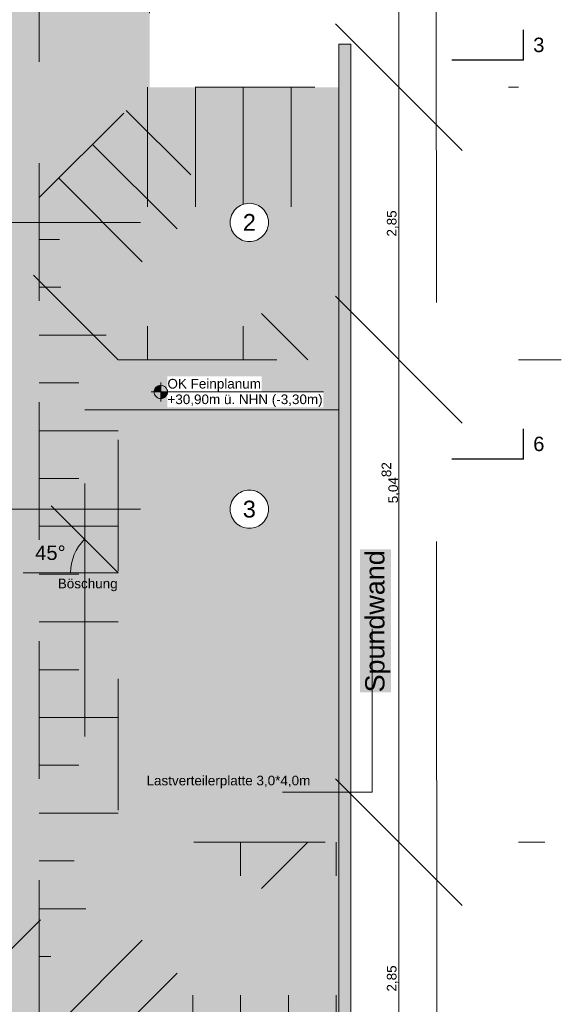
# Model space of a CAD drawing. Header units: metres. Extents: x -3716 to 31, y -1854 to 706.
# Tile 224 of 237: x -287 to -217, y 222 to 350. Entities that reach past the tile are written whole.
import ezdxf

# ---------------------------------------------------------------- set-up
doc = ezdxf.new("R2010")
doc.units = ezdxf.units.M
doc.header["$LTSCALE"] = 1.25
doc.header["$PDMODE"] = 1
doc.header["$PDSIZE"] = -2
for name, pattern in [('Linienart-34', [4.233, 2.116, -2.117]), ('Linienart-53', [5.291531, 3.175, -1.058062, 0.352704, -0.705764]), ('Linienart-Gestrichelt mit Abstand', [6, 4, -2]), ('VW-01 Strichlinie kurz', [1.999894, 0.999947, -0.999947])]:
    doc.linetypes.add(name, pattern=pattern)
doc.layers.get('0').update_dxf_attribs({"lineweight": 25})
for name, color, linetype, lineweight in [('30 -32 Gründung-Baugrube', 7, 'VW-01 Strichlinie kurz', 9), ('70 -71 Achsen- 1 Gebäudeachsen', 7, 'Linienart-53', 18), ('70 -72 Beschriftung- 5 Höhenkoten', 7, 'Continuous', 15), ('70 -72 Beschriftung- 6 Schnittverläufe', 7, 'Linienart-53', 25), ('70 -73 Bauteildarst.- 2 verdeckt 0.15', 7, 'Linienart-34', 15), ('Keine', 7, 'Continuous', 9), ('Keine-1', 7, 'Continuous', 15)]:
    doc.layers.add(name, color=color, linetype=linetype, lineweight=lineweight)
for name, color, linetype, lineweight, true_color in [('30 -35 Decken- 0 Decken', 7, 'Continuous', 35, 0x00ee00), ('70 -72 Beschriftung- 1 Beschriftung allgemein', 7, 'Continuous', 9, 0xff6633), ('70 -76 Bemaßung- 2 Allgemein', 7, 'Continuous', 5, 0x6666cc)]:
    doc.layers.add(name, color=color, linetype=linetype, lineweight=lineweight, true_color=true_color)
doc.styles.add('Arial', font='arial.ttf')
doc.dimstyles.new('k+k_klein', dxfattribs={"dimtxt": 1.258608, "dimasz": 1.3255, "dimexe": 1.25, "dimexo": 3.75, "dimgap": 0.125, "dimtad": 1, "dimdec": 3, "dimtxsty": 'Arial', "dimblk": 'VW_SLASH', "dimblk1": 'VW_SLASH', "dimblk2": 'VW_SLASH', "dimcen": 0, "dimdle": 0.625, "dimadec": 3, "dimazin": 0, "dimtfac": 0.75, "dimtdec": 3, "dimtix": 1, "dimtmove": 0, "dimatfit": 0, "dimldrblk": 'VW_FILLEDARROW', "dimfxlon": 1, "dimfrac": 2, "dimtolj": 1, "dimarcsym": 0})

# ---------------------------------------------------------------- blocks, each defined once
blk = doc.blocks.new('Gruppe-14')
at = {"layer": '70 -72 Beschriftung- 6 Schnittverläufe', "transparency": 33554687}
blk.add_line((6.893, -7), (6.143, -7), dxfattribs=at)
at = {"layer": 'Keine', "color": 7, "linetype": 'Continuous', "lineweight": 25, "transparency": 33554687}
blk.add_line((6.893, -7), (6.893, -6.683), dxfattribs=at)
at = {"color": 255, "linetype": 'Continuous', "lineweight": 5, "transparency": 33554687}
blk.add_wipeout([(6.993, -6.963), (7.115, -6.963), (7.115, -6.72), (6.993, -6.72)], dxfattribs=at).dxf.layer = 'Keine'
at = {"layer": 'Keine', "color": 7, "transparency": 33554687, "insert": (6.993, -6.841), "char_height": 0.151, "attachment_point": 4, "line_spacing_factor": 0.970891, "style": 'Arial'}
blk.add_mtext('3', dxfattribs=at)
blk = doc.blocks.new('Gruppe-17')
at = {"layer": '70 -72 Beschriftung- 6 Schnittverläufe', "transparency": 33554687}
for p, q in [((-0.405, -11.174), (0.345, -11.174)), ((6.893, -11.174), (6.143, -11.174))]:
    blk.add_line(p, q, dxfattribs=at)
at = {"layer": 'Keine', "color": 7, "linetype": 'Continuous', "lineweight": 25, "transparency": 33554687}
for p, q in [((-0.405, -11.174), (-0.405, -10.856)), ((6.893, -11.174), (6.893, -10.856))]:
    blk.add_line(p, q, dxfattribs=at)
at = {"color": 255, "linetype": 'Continuous', "lineweight": 5, "transparency": 33554687}
for points in [[(-0.627, -11.137), (-0.505, -11.137), (-0.505, -10.893), (-0.627, -10.893)], [(6.993, -11.137), (7.115, -11.137), (7.115, -10.893), (6.993, -10.893)]]:
    blk.add_wipeout(points, dxfattribs=at).dxf.layer = 'Keine'
at = {"layer": 'Keine', "color": 7, "transparency": 33554687, "char_height": 0.151, "line_spacing_factor": 0.970891, "style": 'Arial'}
for insert, attachment_point in [((-0.505, -11.015), 6), ((6.993, -11.015), 4)]:
    blk.add_mtext('6', dxfattribs=dict(at, insert=insert, attachment_point=attachment_point))
blk = doc.blocks.new('Gruppe-34')
at = {"layer": '30 -32 Gründung-Baugrube', "color": 7, "transparency": 33554687}
for p, q in [((3.934, -18.031), (3.934, -15.181)), ((4.934, -18.031), (4.934, -15.181)), ((3.434, -18.031), (3.434, -16.606)), ((4.434, -18.031), (4.434, -16.606))]:
    blk.add_line(p, q, dxfattribs=at)
blk = doc.blocks.new('Gruppe-35')
at = {"layer": '30 -32 Gründung-Baugrube', "color": 7, "transparency": 33554687}
for p, q in [((2.386, -17.433), (4.638, -15.181)), ((2.033, -17.08), (2.907, -16.205)), ((2.74, -17.787), (3.413, -17.113))]:
    blk.add_line(p, q, dxfattribs=at)
blk = doc.blocks.new('Gruppe-36')
at = {"layer": '30 -32 Gründung-Baugrube', "color": 7, "transparency": 33554687}
for p, q in [((1.829, -8.876), (2.042, -8.876)), ((1.829, -9.376), (2.057, -9.376)), ((1.829, -9.876), (2.529, -9.876)), ((1.829, -10.376), (2.242, -10.376)), ((1.829, -10.876), (2.654, -10.876)), ((1.829, -11.376), (2.242, -11.376)), ((1.829, -11.876), (2.654, -11.876)), ((1.829, -12.376), (2.242, -12.376)), ((1.829, -12.876), (2.654, -12.876)), ((1.829, -13.376), (2.242, -13.376)), ((1.829, -13.876), (2.654, -13.876)), ((1.829, -14.376), (2.242, -14.376)), ((1.829, -14.876), (2.654, -14.876)), ((1.829, -15.376), (2.194, -15.376)), ((1.829, -15.876), (2.316, -15.876)), ((1.829, -16.376), (1.951, -16.376))]:
    blk.add_line(p, q, dxfattribs=at)
blk = doc.blocks.new('Gruppe-37')
at = {"layer": '30 -32 Gründung-Baugrube', "color": 7, "transparency": 33554687}
for p, q in [((2.962, -7.283), (2.962, -10.133)), ((3.462, -7.283), (3.462, -8.708)), ((3.962, -7.283), (3.962, -10.133)), ((4.462, -7.283), (4.462, -8.708))]:
    blk.add_line(p, q, dxfattribs=at)
blk = doc.blocks.new('Gruppe-38')
at = {"layer": '30 -32 Gründung-Baugrube', "color": 7, "transparency": 33554687}
for p, q in [((2.74, -7.527), (3.413, -8.201)), ((2.386, -7.881), (4.638, -10.133)), ((2.033, -8.234), (2.907, -9.109))]:
    blk.add_line(p, q, dxfattribs=at)
blk = doc.blocks.new('Gruppe-153')
at = {"layer": '30 -32 Gründung-Baugrube', "color": 7, "transparency": 33554687}
for name in ['Gruppe-37', 'Gruppe-38', 'Gruppe-36', 'Gruppe-35', 'Gruppe-34']:
    blk.add_blockref(name, (0, 0), dxfattribs=at)
blk = doc.blocks.new('Gruppe-185')
at = {"layer": '70 -72 Beschriftung- 5 Höhenkoten', "linetype": 'Continuous', "lineweight": 0}
h = blk.add_hatch(color=7, dxfattribs=at)
edge = h.paths.add_edge_path()
edge.add_arc((3.1, -10.47), 0.07, 90, 180)
edge.add_line((3.03, -10.47), (3.1, -10.47))
edge.add_line((3.1, -10.47), (3.1, -10.4))
at = {"layer": '70 -72 Beschriftung- 5 Höhenkoten'}
blk.add_line((3.1, -10.57), (3.1, -10.37), dxfattribs=at)
at = {"layer": '70 -72 Beschriftung- 5 Höhenkoten', "flags": 128}
for points in [[(3.1, -10.4, 0.414214), (3.03, -10.47), (3.1, -10.47)], [(3.03, -10.47, 0.414214), (3.1, -10.54), (3.1, -10.47)]]:
    blk.add_lwpolyline(points, format="xyb", close=True, dxfattribs=at)
at = {"color": 255, "linetype": 'Continuous'}
blk.add_wipeout([(3.17, -10.47), (4.153, -10.47), (4.153, -10.308), (3.17, -10.308)], dxfattribs=at).dxf.layer = '70 -72 Beschriftung- 5 Höhenkoten'
at = {"layer": '70 -72 Beschriftung- 5 Höhenkoten', "insert": (3.17, -10.334), "char_height": 0.10069, "attachment_point": 1, "line_spacing_factor": 0.96878, "style": 'Arial'}
blk.add_mtext('OK Feinplanum', dxfattribs=at)
at = {"color": 255, "linetype": 'Continuous'}
blk.add_wipeout([(3.17, -10.632), (4.8, -10.632), (4.8, -10.47), (3.17, -10.47)], dxfattribs=at).dxf.layer = '70 -72 Beschriftung- 5 Höhenkoten'
at = {"layer": '70 -72 Beschriftung- 5 Höhenkoten', "linetype": 'Continuous', "lineweight": 0}
h = blk.add_hatch(color=7, dxfattribs=at)
edge = h.paths.add_edge_path()
edge.add_arc((3.1, -10.47), 0.07, 270, 360)
edge.add_line((3.17, -10.47), (3.1, -10.47))
edge.add_line((3.1, -10.47), (3.1, -10.54))
at = {"layer": '70 -72 Beschriftung- 5 Höhenkoten'}
blk.add_line((3, -10.47), (4.8, -10.47), dxfattribs=at)
at = {"layer": '70 -72 Beschriftung- 5 Höhenkoten', "flags": 128}
for points in [[(3.17, -10.47, 0.414214), (3.1, -10.4), (3.1, -10.47)], [(3.1, -10.54, 0.414214), (3.17, -10.47), (3.1, -10.47)]]:
    blk.add_lwpolyline(points, format="xyb", close=True, dxfattribs=at)
at = {"layer": '70 -72 Beschriftung- 5 Höhenkoten', "insert": (3.17, -10.497), "char_height": 0.10069, "attachment_point": 1, "line_spacing_factor": 0.96878, "style": 'Arial'}
blk.add_mtext('+30,90m ü. NHN (-3,30m)', dxfattribs=at)
blk = doc.blocks.new('Gruppe-219')
at = {"layer": '70 -72 Beschriftung- 1 Beschriftung allgemein'}
for q in [(1.953, -11.661), (1.663, -12.362)]:
    blk.add_line((2.654, -12.362), q, dxfattribs=at)
blk.add_arc((2.654, -12.362), 0.496, 135, 180, dxfattribs=at)
at = {"layer": '70 -72 Beschriftung- 1 Beschriftung allgemein', "attachment_point": 1, "line_spacing_factor": 0.970891, "style": 'Arial'}
for s, insert, char_height in [('45°', (1.787, -12.077), 0.151), ('Böschung', (2.024, -12.424), 0.1007)]:
    blk.add_mtext(s, dxfattribs=dict(at, insert=insert, char_height=char_height))
blk = doc.blocks.new('VW_SLASH')
at = {"color": 0, "linetype": 'ByBlock', "lineweight": -2, "transparency": 16777216}
blk.add_line((0.4715, 0), (-1, 0), dxfattribs=at)
at = {"color": 0, "lineweight": 5, "transparency": 16777216, "flags": 128}
blk.add_lwpolyline([(0.5004, 0.5004), (-0.5004, -0.5004)], dxfattribs=at)
blk = doc.blocks.new('*D514')
at = {"layer": '70 -76 Bemaßung- 2 Allgemein', "color": 0, "lineweight": -2}
for p, q in [((7.045, -0.447), (6.838, -0.447)), ((5.588, -5.957), (5.588, -1.773)), ((6.734, -7.283), (6.838, -7.283))]:
    blk.add_line(p, q, dxfattribs=at)
at = {"layer": 'Defpoints', "color": 0}
for p in [(3.295, -0.447), (5.588, -0.447), (2.984, -7.283)]:
    blk.add_point(p, dxfattribs=at)
at = {"layer": '70 -76 Bemaßung- 2 Allgemein', "color": 0, "lineweight": -2, "xscale": 1.32550048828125, "yscale": 1.32550048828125, "zscale": 1.32550048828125}
for p, rotation in [((5.588, -0.447), 90.00000000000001), ((5.588, -7.283), 270)]:
    blk.add_blockref('VW_SLASH', p, dxfattribs=dict(at, rotation=rotation))
at = {"layer": '70 -76 Bemaßung- 2 Allgemein', "color": 0, "insert": (5.505, -3.865), "char_height": 0.10069, "attachment_point": 5, "rotation": 90, "style": 'Arial'}
blk.add_mtext('\\A1;6,83\\S59^ ;', dxfattribs=at)
blk = doc.blocks.new('VW_FILLEDARROW')
at = {"linetype": 'Continuous', "lineweight": 0, "transparency": 16777216}
blk.add_hatch(color=0, dxfattribs=at).paths.add_polyline_path([(-2.8289, 0.758), (0, 0), (-2.8289, -0.758)])
at = {"color": 0, "lineweight": 5, "transparency": 16777216, "flags": 128}
blk.add_lwpolyline([(-2.8289, 0.758), (0, 0), (-2.8289, -0.758)], close=True, dxfattribs=at)
blk = doc.blocks.new('*D515')
at = {"layer": '70 -76 Bemaßung- 2 Allgemein', "color": 0, "lineweight": -2}
for p, q in [((6.734, -7.283), (6.838, -7.283)), ((5.588, -8.807), (5.588, -8.608)), ((7.286, -10.133), (6.838, -10.133))]:
    blk.add_line(p, q, dxfattribs=at)
at = {"layer": 'Defpoints', "color": 0}
for p in [(2.984, -7.283), (5.588, -7.283), (3.536, -10.133)]:
    blk.add_point(p, dxfattribs=at)
at = {"layer": '70 -76 Bemaßung- 2 Allgemein', "color": 0, "lineweight": -2, "xscale": 1.32550048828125, "yscale": 1.32550048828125, "zscale": 1.32550048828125}
for p, rotation in [((5.588, -7.283), 90), ((5.588, -10.133), 270)]:
    blk.add_blockref('VW_SLASH', p, dxfattribs=dict(at, rotation=rotation))
at = {"layer": '70 -76 Bemaßung- 2 Allgemein', "color": 0, "insert": (5.523, -8.708), "char_height": 0.1007, "attachment_point": 5, "rotation": 90, "style": 'Arial'}
blk.add_mtext('\\A1;2,85', dxfattribs=at)
blk = doc.blocks.new('*D516')
at = {"layer": '70 -76 Bemaßung- 2 Allgemein', "color": 0, "lineweight": -2}
for p, q in [((7.286, -10.133), (6.838, -10.133)), ((5.588, -13.856), (5.588, -11.458)), ((7.115, -15.181), (6.838, -15.181))]:
    blk.add_line(p, q, dxfattribs=at)
at = {"layer": 'Defpoints', "color": 0}
for p in [(3.536, -10.133), (5.588, -10.133), (3.365, -15.181)]:
    blk.add_point(p, dxfattribs=at)
at = {"layer": '70 -76 Bemaßung- 2 Allgemein', "color": 0, "lineweight": -2, "xscale": 1.32550048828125, "yscale": 1.32550048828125, "zscale": 1.32550048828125}
for p, rotation in [((5.588, -10.133), 90.00000000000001), ((5.588, -15.181), 270)]:
    blk.add_blockref('VW_SLASH', p, dxfattribs=dict(at, rotation=rotation))
at = {"layer": '70 -76 Bemaßung- 2 Allgemein', "color": 0, "insert": (5.503, -11.42), "char_height": 0.10069, "attachment_point": 5, "rotation": 90, "style": 'Arial'}
blk.add_mtext('\\A1;5,04\\S82^ ;', dxfattribs=at)
blk = doc.blocks.new('*D517')
at = {"layer": '70 -76 Bemaßung- 2 Allgemein', "color": 0, "lineweight": -2}
for p, q in [((7.115, -15.181), (6.838, -15.181)), ((5.588, -16.706), (5.588, -16.507)), ((6.734, -18.031), (6.838, -18.031))]:
    blk.add_line(p, q, dxfattribs=at)
at = {"layer": 'Defpoints', "color": 0}
for p in [(3.365, -15.181), (5.588, -15.181), (2.984, -18.031)]:
    blk.add_point(p, dxfattribs=at)
at = {"layer": '70 -76 Bemaßung- 2 Allgemein', "color": 0, "lineweight": -2, "xscale": 1.32550048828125, "yscale": 1.32550048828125, "zscale": 1.32550048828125}
for p, rotation in [((5.588, -15.181), 90), ((5.588, -18.031), 270)]:
    blk.add_blockref('VW_SLASH', p, dxfattribs=dict(at, rotation=rotation))
at = {"layer": '70 -76 Bemaßung- 2 Allgemein', "color": 0, "insert": (5.523, -16.606), "char_height": 0.1007, "attachment_point": 5, "rotation": 90, "style": 'Arial'}
blk.add_mtext('\\A1;2,85', dxfattribs=at)
blk = doc.blocks.new('_Achsen (3D)')
at = {"color": 255, "transparency": 33554687}
for points in [[(4.226, -8.697), (4.225, -8.717), (4.222, -8.736), (4.217, -8.755), (4.211, -8.774), (4.202, -8.791), (4.192, -8.808), (4.181, -8.824), (4.167, -8.838), (4.153, -8.852), (4.137, -8.863), (4.12, -8.873), (4.103, -8.882), (4.084, -8.888), (4.065, -8.893), (4.046, -8.896), (4.026, -8.897), (4.006, -8.896), (3.987, -8.893), (3.968, -8.888), (3.949, -8.882), (3.932, -8.873), (3.915, -8.863), (3.899, -8.852), (3.885, -8.838), (3.871, -8.824), (3.86, -8.808), (3.85, -8.791), (3.841, -8.774), (3.835, -8.755), (3.83, -8.736), (3.827, -8.717), (3.826, -8.697), (3.827, -8.677), (3.83, -8.658), (3.835, -8.639), (3.841, -8.621), (3.85, -8.603), (3.86, -8.586), (3.871, -8.57), (3.885, -8.556), (3.899, -8.542), (3.915, -8.531), (3.932, -8.521), (3.949, -8.512), (3.968, -8.506), (3.987, -8.501), (4.006, -8.498), (4.026, -8.497), (4.046, -8.498), (4.065, -8.501), (4.084, -8.506), (4.103, -8.512), (4.12, -8.521), (4.137, -8.531), (4.153, -8.542), (4.167, -8.556), (4.181, -8.57), (4.192, -8.586), (4.202, -8.603), (4.211, -8.621), (4.217, -8.639), (4.222, -8.658), (4.225, -8.677)], [(4.226, -11.697), (4.225, -11.717), (4.222, -11.736), (4.217, -11.755), (4.211, -11.774), (4.202, -11.791), (4.192, -11.808), (4.181, -11.824), (4.167, -11.838), (4.153, -11.852), (4.137, -11.863), (4.12, -11.873), (4.103, -11.882), (4.084, -11.888), (4.065, -11.893), (4.046, -11.896), (4.026, -11.897), (4.006, -11.896), (3.987, -11.893), (3.968, -11.888), (3.949, -11.882), (3.932, -11.873), (3.915, -11.863), (3.899, -11.852), (3.885, -11.838), (3.871, -11.824), (3.86, -11.808), (3.85, -11.791), (3.841, -11.774), (3.835, -11.755), (3.83, -11.736), (3.827, -11.717), (3.826, -11.697), (3.827, -11.677), (3.83, -11.658), (3.835, -11.639), (3.841, -11.621), (3.85, -11.603), (3.86, -11.586), (3.871, -11.57), (3.885, -11.556), (3.899, -11.542), (3.915, -11.531), (3.932, -11.521), (3.949, -11.512), (3.968, -11.506), (3.987, -11.501), (4.006, -11.498), (4.026, -11.497), (4.046, -11.498), (4.065, -11.501), (4.084, -11.506), (4.103, -11.512), (4.12, -11.521), (4.137, -11.531), (4.153, -11.542), (4.167, -11.556), (4.181, -11.57), (4.192, -11.586), (4.202, -11.603), (4.211, -11.621), (4.217, -11.639), (4.222, -11.658), (4.225, -11.677)]]:
    blk.add_wipeout(points, dxfattribs=at).dxf.layer = 'Keine'
at = {"layer": '70 -71 Achsen- 1 Gebäudeachsen', "transparency": 33554687}
for p, q in [((-179.668, -8.697), (3.826, -8.697)), ((-179.668, -11.697), (3.826, -11.697))]:
    blk.add_line(p, q, dxfattribs=at)
at = {"layer": 'Keine', "transparency": 33554687, "flags": 128}
for points in [[(4.226, -8.697), (4.225, -8.717), (4.222, -8.736), (4.217, -8.755), (4.211, -8.774), (4.202, -8.791), (4.192, -8.808), (4.181, -8.824), (4.167, -8.838), (4.153, -8.852), (4.137, -8.863), (4.12, -8.873), (4.103, -8.882), (4.084, -8.888), (4.065, -8.893), (4.046, -8.896), (4.026, -8.897), (4.006, -8.896), (3.987, -8.893), (3.968, -8.888), (3.949, -8.882), (3.932, -8.873), (3.915, -8.863), (3.899, -8.852), (3.885, -8.838), (3.871, -8.824), (3.86, -8.808), (3.85, -8.791), (3.841, -8.774), (3.835, -8.755), (3.83, -8.736), (3.827, -8.717), (3.826, -8.697), (3.827, -8.677), (3.83, -8.658), (3.835, -8.639), (3.841, -8.621), (3.85, -8.603), (3.86, -8.586), (3.871, -8.57), (3.885, -8.556), (3.899, -8.542), (3.915, -8.531), (3.932, -8.521), (3.949, -8.512), (3.968, -8.506), (3.987, -8.501), (4.006, -8.498), (4.026, -8.497), (4.046, -8.498), (4.065, -8.501), (4.084, -8.506), (4.103, -8.512), (4.12, -8.521), (4.137, -8.531), (4.153, -8.542), (4.167, -8.556), (4.181, -8.57), (4.192, -8.586), (4.202, -8.603), (4.211, -8.621), (4.217, -8.639), (4.222, -8.658), (4.225, -8.677)], [(4.226, -11.697), (4.225, -11.717), (4.222, -11.736), (4.217, -11.755), (4.211, -11.774), (4.202, -11.791), (4.192, -11.808), (4.181, -11.824), (4.167, -11.838), (4.153, -11.852), (4.137, -11.863), (4.12, -11.873), (4.103, -11.882), (4.084, -11.888), (4.065, -11.893), (4.046, -11.896), (4.026, -11.897), (4.006, -11.896), (3.987, -11.893), (3.968, -11.888), (3.949, -11.882), (3.932, -11.873), (3.915, -11.863), (3.899, -11.852), (3.885, -11.838), (3.871, -11.824), (3.86, -11.808), (3.85, -11.791), (3.841, -11.774), (3.835, -11.755), (3.83, -11.736), (3.827, -11.717), (3.826, -11.697), (3.827, -11.677), (3.83, -11.658), (3.835, -11.639), (3.841, -11.621), (3.85, -11.603), (3.86, -11.586), (3.871, -11.57), (3.885, -11.556), (3.899, -11.542), (3.915, -11.531), (3.932, -11.521), (3.949, -11.512), (3.968, -11.506), (3.987, -11.501), (4.006, -11.498), (4.026, -11.497), (4.046, -11.498), (4.065, -11.501), (4.084, -11.506), (4.103, -11.512), (4.12, -11.521), (4.137, -11.531), (4.153, -11.542), (4.167, -11.556), (4.181, -11.57), (4.192, -11.586), (4.202, -11.603), (4.211, -11.621), (4.217, -11.639), (4.222, -11.658), (4.225, -11.677)]]:
    blk.add_lwpolyline(points, close=True, dxfattribs=at)
at = {"layer": 'Keine', "transparency": 33554687, "char_height": 0.176, "attachment_point": 5, "line_spacing_factor": 0.970891, "style": 'Arial'}
for s, insert in [('2', (4.026, -8.697)), ('3', (4.026, -11.697))]:
    blk.add_mtext(s, dxfattribs=dict(at, insert=insert))
blk = doc.blocks.new('Gruppe-492')
at = {"layer": '70 -76 Bemaßung- 2 Allgemein'}
for base, p1, p2, text, picture, middle in [((5.58847, -0.44704), (2.984, -7.28295), (3.295, -0.44704), '6,83\\S59^ ;', '*D514', (5.50536, -3.86499)), ((5.58847, -7.28295), (3.53636, -10.13295), (2.984, -7.28295), '2,85', '*D515', (5.523, -8.70795)), ((5.58847, -15.18114), (2.984, -18.03114), (3.36511, -15.18114), '2,85', '*D517', (5.523, -16.60614))]:
    dim = blk.add_linear_dim(base=base, p1=p1, p2=p2, angle=270, text=text, dimstyle='k+k_klein', override={"dimtxt": 0.100689, "dimgap": 0.005, "dimdec": 4, "dimpost": '<>', "dimtxsty": 'Arial', "dimtmove": 2}, dxfattribs=at)
    dim.commit()
    dim.dimension.update_dxf_attribs({"geometry": picture, "text_midpoint": middle})
dim = blk.add_linear_dim(base=(5.58847, -10.13295), p1=(3.36511, -15.18114), p2=(3.53636, -10.13295), angle=270, text='5,04\\S82^ ;', dimstyle='k+k_klein', override={"dimtxt": 0.100689, "dimgap": 0.005, "dimdec": 4, "dimpost": '<>', "dimtxsty": 'Arial', "dimtmove": 2}, dxfattribs=at)
dim.commit()
dim.dimension.update_dxf_attribs({"geometry": '*D516', "text_midpoint": (5.5025, -11.42012), "dimtype": 160})
blk = doc.blocks.new('_Feinplanum 2D (2D)')
at = {"layer": '30 -32 Gründung-Baugrube', "linetype": 'Continuous', "lineweight": 0, "true_color": 0xfffdee}
h = blk.add_hatch(color=7, dxfattribs=at)
h.paths.add_polyline_path([(3.234, 2.208), (3.234, -3.255), (2.984, -4.188), (2.984, -7.283), (4.962, -7.283), (4.962, -10.133), (2.654, -10.133), (2.654, -15.181), (4.962, -15.181), (4.962, -18.031), (2.984, -18.031), (2.984, -43.352), (-34.742, -43.352), (-34.742, -45.105), (-41.182, -45.105), (-41.182, -44.674), (-49.965, -44.674), (-49.965, -43.352), (-84.242, -43.352), (-84.242, -45.104), (-90.682, -45.104), (-90.682, -44.674), (-99.465, -44.674), (-99.465, -43.352), (-160.892, -43.352), (-160.892, -45.104), (-167.332, -45.104), (-167.332, -44.674), (-176.115, -44.674), (-176.115, -43.352), (-179.176, -43.352), (-179.176, 2.208), (-156.666, 2.208), (-156.666, 2.555), (-146.526, 2.555), (-146.526, 2.208), (-52.841, 2.208), (-52.841, 2.398), (-26.376, 2.398), (-26.376, 2.208)])
h.paths.add_polyline_path([(-178.021, 1.053), (-178.021, -42.197), (-174.115, -42.197), (-174.115, -42.674), (-171.875, -42.674), (-171.875, -42.228), (-169.941, -42.228), (-169.941, -42.674), (-167.701, -42.674), (-167.701, -42.197), (-165.332, -42.197), (-165.332, -43.104), (-162.892, -43.104), (-162.892, -42.197), (-97.465, -42.197), (-97.465, -42.674), (-95.225, -42.674), (-95.225, -42.197), (-93.291, -42.197), (-93.291, -42.674), (-91.051, -42.674), (-91.051, -42.197), (-88.682, -42.197), (-88.682, -43.104), (-86.242, -43.104), (-86.242, -42.197), (-53.001, -42.197), (-53.001, -41.897), (-52.999, -41.897), (-52.999, -42.197), (-47.965, -42.197), (-47.965, -42.674), (-45.725, -42.674), (-45.725, -42.197), (-43.791, -42.197), (-43.791, -42.674), (-41.551, -42.674), (-41.551, -42.197), (-39.182, -42.197), (-39.182, -43.104), (-36.742, -43.104), (-36.742, -42.197), (-16.711, -42.197), (-16.711, -42.196), (-13.63, -42.197), (1.829, -42.197), (1.829, -4.036), (2.079, -3.103), (2.079, 1.053), (-16.711, 1.053), (-27.531, 1.053), (-27.531, 1.243), (-51.686, 1.243), (-51.686, 1.053), (-53.001, 1.053), (-88.896, 1.053), (-106.641, 1.053), (-147.681, 1.053), (-147.681, 1.4), (-155.511, 1.4), (-155.511, 1.053)])
at = {"layer": '30 -32 Gründung-Baugrube', "linetype": 'Continuous', "lineweight": 0}
h = blk.add_hatch(color=254, dxfattribs=at)
h.paths.add_polyline_path([(-52.999, -42.197), (-53.001, -42.197), (-86.242, -42.197), (-86.242, -43.104), (-88.682, -43.104), (-88.682, -42.197), (-88.896, -42.197), (-88.896, -42.197), (-91.051, -42.197), (-91.051, -42.674), (-93.291, -42.674), (-93.291, -42.197), (-95.225, -42.197), (-95.225, -42.674), (-97.465, -42.674), (-97.465, -42.197), (-162.892, -42.197), (-162.892, -43.104), (-165.332, -43.104), (-165.332, -42.197), (-167.701, -42.197), (-167.701, -42.674), (-169.941, -42.674), (-169.941, -42.197), (-171.875, -42.197), (-171.875, -42.674), (-174.115, -42.674), (-174.115, -42.197), (-178.021, -42.197), (-178.021, 1.053), (-106.641, 1.053), (-88.896, 1.053), (-53.001, 1.053), (-16.711, 1.053), (2.079, 1.053), (2.079, -3.103), (1.829, -4.036), (1.829, -42.197), (-13.63, -42.197), (-16.711, -42.196), (-16.711, -42.197), (-36.742, -42.197), (-36.742, -43.104), (-39.182, -43.104), (-39.182, -42.197), (-41.551, -42.197), (-41.551, -42.674), (-43.791, -42.674), (-43.791, -42.197), (-45.725, -42.197), (-45.725, -42.674), (-47.965, -42.674), (-47.965, -42.197)])
h.paths.add_polyline_path([(-106.641, 0.253), (-177.221, 0.253), (-177.221, -41.397), (-174.115, -41.397), (-174.115, -40.677), (-171.875, -40.677), (-171.875, -41.397), (-169.941, -41.397), (-169.941, -40.677), (-167.701, -40.677), (-167.701, -41.397), (-165.332, -41.397), (-165.332, -40.004), (-162.892, -40.004), (-162.892, -41.397), (-97.465, -41.397), (-97.465, -40.677), (-95.225, -40.677), (-95.225, -41.397), (-93.291, -41.397), (-93.291, -40.677), (-91.051, -40.677), (-91.051, -41.397), (-88.896, -41.397), (-88.896, -41.397), (-88.682, -41.397), (-88.682, -40.004), (-86.242, -40.004), (-86.242, -41.397), (-71.546, -41.397), (-71.546, 0.253), (-88.896, 0.253)])
h.paths.add_polyline_path([(-70.746, -41.397), (-53.001, -41.397), (-52.999, -41.397), (-47.965, -41.397), (-47.965, -40.677), (-45.725, -40.677), (-45.725, -41.397), (-43.791, -41.397), (-43.791, -40.677), (-41.551, -40.677), (-41.551, -41.397), (-39.182, -41.397), (-39.182, -40.004), (-36.742, -40.004), (-36.742, -41.397), (-16.711, -41.397), (-16.711, -41.398), (1.029, -41.397), (1.029, -3.93), (1.279, -2.997), (1.279, 0.253), (-16.711, 0.253), (-53.001, 0.253), (-70.746, 0.253)])
at = {"layer": '30 -32 Gründung-Baugrube', "linetype": 'Continuous', "lineweight": 0, "true_color": 0xfffbdf}
blk.add_hatch(color=7, dxfattribs=at).paths.add_polyline_path([(2.654, -10.133), (4.962, -10.133), (4.962, -15.181), (2.654, -15.181)])
at = {"layer": '30 -32 Gründung-Baugrube'}
for p, q in [((1.829, -8.438), (2.984, -7.283)), ((2.654, -10.133), (0.959, -8.438)), ((0.959, -16.876), (2.654, -15.181))]:
    blk.add_line(p, q, dxfattribs=at)
at = {"layer": '30 -32 Gründung-Baugrube', "flags": 128}
for points in [[(3.234, 2.208), (3.234, -3.255), (2.984, -4.188), (2.984, -7.283), (4.962, -7.283), (4.962, -10.133), (2.654, -10.133), (2.654, -15.181), (4.962, -15.181), (4.962, -18.031), (2.984, -18.031), (2.984, -43.352), (-34.742, -43.352), (-34.742, -45.105), (-41.182, -45.105), (-41.182, -44.674), (-49.965, -44.674), (-49.965, -43.352), (-84.242, -43.352), (-84.242, -45.104), (-90.682, -45.104), (-90.682, -44.674), (-99.465, -44.674), (-99.465, -43.352), (-160.892, -43.352), (-160.892, -45.104), (-167.332, -45.104), (-167.332, -44.674), (-176.115, -44.674), (-176.115, -43.352), (-179.176, -43.352), (-179.176, 2.208), (-156.666, 2.208), (-156.666, 2.555), (-146.526, 2.555), (-146.526, 2.208), (-52.841, 2.208), (-52.841, 2.398), (-26.376, 2.398), (-26.376, 2.208)], [(-178.021, 1.053), (-178.021, -42.197), (-174.115, -42.197), (-174.115, -42.674), (-171.875, -42.674), (-171.875, -42.228), (-169.941, -42.228), (-169.941, -42.674), (-167.701, -42.674), (-167.701, -42.197), (-165.332, -42.197), (-165.332, -43.104), (-162.892, -43.104), (-162.892, -42.197), (-97.465, -42.197), (-97.465, -42.674), (-95.225, -42.674), (-95.225, -42.197), (-93.291, -42.197), (-93.291, -42.674), (-91.051, -42.674), (-91.051, -42.197), (-88.682, -42.197), (-88.682, -43.104), (-86.242, -43.104), (-86.242, -42.197), (-53.001, -42.197), (-53.001, -41.897), (-52.999, -41.897), (-52.999, -42.197), (-47.965, -42.197), (-47.965, -42.674), (-45.725, -42.674), (-45.725, -42.197), (-43.791, -42.197), (-43.791, -42.674), (-41.551, -42.674), (-41.551, -42.197), (-39.182, -42.197), (-39.182, -43.104), (-36.742, -43.104), (-36.742, -42.197), (-16.711, -42.197), (-16.711, -42.196), (-13.63, -42.197), (1.829, -42.197), (1.829, -4.036), (2.079, -3.103), (2.079, 1.053), (-16.711, 1.053), (-27.531, 1.053), (-27.531, 1.243), (-51.686, 1.243), (-51.686, 1.053), (-53.001, 1.053), (-88.896, 1.053), (-106.641, 1.053), (-147.681, 1.053), (-147.681, 1.4), (-155.511, 1.4), (-155.511, 1.053)], [(-52.999, -42.197), (-53.001, -42.197), (-86.242, -42.197), (-86.242, -43.104), (-88.682, -43.104), (-88.682, -42.197), (-88.896, -42.197), (-88.896, -42.197), (-91.051, -42.197), (-91.051, -42.674), (-93.291, -42.674), (-93.291, -42.197), (-95.225, -42.197), (-95.225, -42.674), (-97.465, -42.674), (-97.465, -42.197), (-162.892, -42.197), (-162.892, -43.104), (-165.332, -43.104), (-165.332, -42.197), (-167.701, -42.197), (-167.701, -42.674), (-169.941, -42.674), (-169.941, -42.197), (-171.875, -42.197), (-171.875, -42.674), (-174.115, -42.674), (-174.115, -42.197), (-178.021, -42.197), (-178.021, 1.053), (-106.641, 1.053), (-88.896, 1.053), (-53.001, 1.053), (-16.711, 1.053), (2.079, 1.053), (2.079, -3.103), (1.829, -4.036), (1.829, -42.197), (-13.63, -42.197), (-16.711, -42.196), (-16.711, -42.197), (-36.742, -42.197), (-36.742, -43.104), (-39.182, -43.104), (-39.182, -42.197), (-41.551, -42.197), (-41.551, -42.674), (-43.791, -42.674), (-43.791, -42.197), (-45.725, -42.197), (-45.725, -42.674), (-47.965, -42.674), (-47.965, -42.197)], [(2.654, -10.133), (4.962, -10.133), (4.962, -15.181), (2.654, -15.181)]]:
    blk.add_lwpolyline(points, close=True, dxfattribs=at)
at = {"layer": '30 -32 Gründung-Baugrube', "color": 7, "linetype": 'Continuous', "true_color": 0xfffdee}
blk.add_solid([(5.507, -13.613), (5.507, -12.116), (5.183, -13.613), (5.183, -12.116)], dxfattribs=at)
blk.add_solid([(5.507, -13.613), (5.507, -12.116), (5.183, -13.613), (5.183, -12.116)], dxfattribs=at)
at = {"layer": '70 -72 Beschriftung- 1 Beschriftung allgemein', "color": 7}
blk.add_blockref('Gruppe-219', (0, 0), dxfattribs=at)
at = {"layer": '30 -32 Gründung-Baugrube', "insert": (5.237, -13.613), "char_height": 0.2014, "attachment_point": 1, "rotation": 90, "line_spacing_factor": 0.970891, "style": 'Arial'}
blk.add_mtext('Spundwand', dxfattribs=at)
at = {"layer": '30 -35 Decken- 0 Decken', "color": 7, "insert": (2.951, -14.485), "char_height": 0.10069, "attachment_point": 1, "line_spacing_factor": 0.970891, "style": 'Arial'}
blk.add_mtext('Lastverteilerplatte 3,0*4,0m', dxfattribs=at)
at = {"layer": '70 -72 Beschriftung- 6 Schnittverläufe'}
for name in ['Gruppe-14', 'Gruppe-17']:
    blk.add_blockref(name, (0, 0), dxfattribs=at)
at = {"layer": '30 -32 Gründung-Baugrube', "linetype": 'Continuous', "lineweight": 0, "transparency": 33554687}
blk.add_hatch(color=252, dxfattribs=at).paths.add_polyline_path([(4.962, -6.832), (5.088, -6.832), (5.088, -18.482), (4.962, -18.482)])
at = {"layer": '30 -32 Gründung-Baugrube', "color": 7, "linetype": 'Continuous', "lineweight": 9, "transparency": 33554687, "flags": 128}
blk.add_lwpolyline([(4.962, -6.832), (5.088, -6.832), (5.088, -18.482), (4.962, -18.482)], close=True, dxfattribs=at)
at = {"layer": '30 -32 Gründung-Baugrube', "color": 7}
blk.add_blockref('Gruppe-153', (0, 0), dxfattribs=at)
at = {"layer": '70 -72 Beschriftung- 5 Höhenkoten', "color": 7}
blk.add_blockref('Gruppe-185', (0, 0), dxfattribs=at)
at = {"layer": '70 -73 Bauteildarst.- 2 verdeckt 0.15', "flags": 128}
blk.add_lwpolyline([(2.308, -10.657), (5.308, -10.657), (5.308, -14.657), (2.308, -14.657)], close=True, dxfattribs=at)
at = {"layer": 'Keine-1', "color": 1, "linetype": 'Linienart-Gestrichelt mit Abstand', "lineweight": 9, "true_color": 0xff0000, "flags": 128}
blk.add_lwpolyline([(6.04, -134.709), (4.108, -139.373), (2.43, -143.27), (0.229, -148.189), (-1.944, -152.85), (-2.57, -154.16), (-4.367, -157.84, -0.121867), (-4.988, -158.573), (-24.208, -172.456, 0.234343), (-30.814, -181.881), (-30.814, -181.881, -0.138275), (-50.042, -181.321), (-50.042, -181.321), (-63.534, -176.937), (-98.528, -165.507), (-148.424, -149.297), (-209.682, -128.621), (-249.498, -116.741), (-271.856, -111.08), (-272.634, -110.302), (-272.634, -44.203), (-268.399, 0.151), (-267.466, 0.15), (-197.755, 0.15), (5.976, 0.15), (6.006, -63.16)], format="xyb", close=True, dxfattribs=at)
at = {"layer": '70 -76 Bemaßung- 2 Allgemein'}
blk.add_blockref('Gruppe-492', (0, 0), dxfattribs=at)

msp = doc.modelspace()

# ---------------------------------------------------------------- block references
at = {"layer": 'Keine', "color": 1, "xscale": 12.5, "yscale": 12.5, "zscale": 12.5}
msp.add_blockref('_Feinplanum 2D (2D)', (-307.66, 432.49), dxfattribs=at)

# ---------------------------------------------------------------- next in the draw order: block references
msp.add_blockref('_Achsen (3D)', (-307.66, 432.49), dxfattribs=at)

doc.saveas('drawing.dxf')
